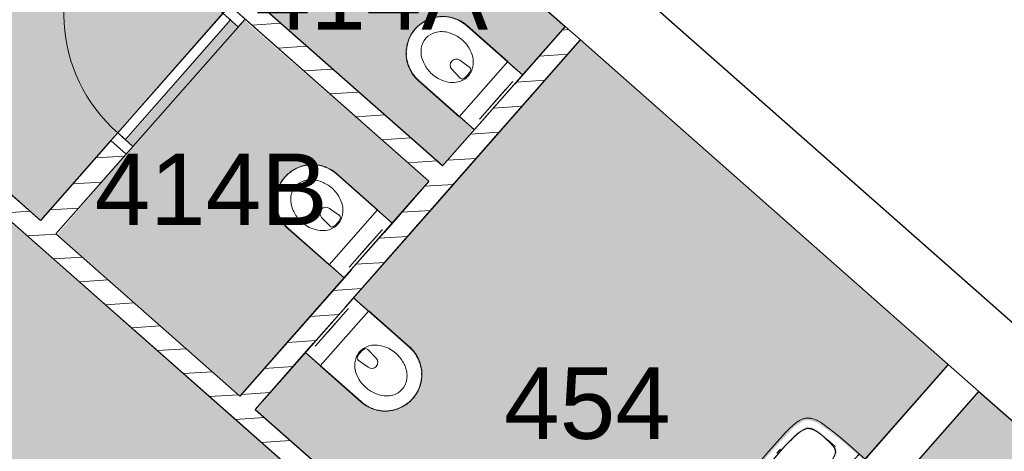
# Model space of a CAD drawing. Header units: millimetres. Extents: x 16156 to 109611, y -1019 to 113498.
# Tile 57 of 60: x 66834 to 71657, y 97203 to 99313. Entities that reach past the tile are written whole.
import ezdxf

# ---------------------------------------------------------------- set-up
doc = ezdxf.new("R2010")
doc.units = ezdxf.units.MM
for name, color, linetype, lineweight in [('A--A2__Ruwbouw', 8, 'Continuous', 15), ('A--AR9__AlgVoorz', 1, 'Continuous', 9), ('A--L$01A__Algemeen', 7, 'Continuous', 9), ('A--L22__Binnenwanden', 2, 'Continuous', 9), ('A--L3__Afbouw', 2, 'Continuous', 9), ('A--L74__VasteSanitaireVoorz', 1, 'Continuous', 9), ('A--LR9__AlgVoorz', 7, 'Continuous', 9), ('A--TR9__AlgVoorz', 1, 'Continuous', 13)]:
    doc.layers.add(name, color=color, linetype=linetype, lineweight=lineweight)
doc.styles.add('Arial', font='arial.ttf', dxfattribs={"height": 350})
pattern_1 = [(3.618, (0, 0), (-7.57249, 119.76083), [])]

# ---------------------------------------------------------------- blocks, each defined once
blk = doc.blocks.new('32_DO_WB_vo deur enkel1 - vo 2-1960553-AB-Begane grond - Brandcompartimentering')
at = {"layer": 'A--L$01A__Algemeen'}
blk.add_line((510, 50), (510, 830), dxfattribs=at)
blk.add_arc((510, 50), 780, 90, 180, dxfattribs=at)
at = {"layer": 'A--L3__Afbouw'}
for p, q in [((-270, 50), (-320, 50)), ((-320, 50), (-320, -50)), ((510, 50), (-270, 50)), ((-270, 50), (-270, 0)), ((-270, -50), (-270, 50)), ((510, 0), (510, 50)), ((560, 50), (510, 50)), ((510, 50), (510, -50)), ((560, -50), (560, 50)), ((-270, 0), (510, 0)), ((-320, -50), (-270, -50)), ((510, -50), (560, -50))]:
    blk.add_line(p, q, dxfattribs=at)
blk = doc.blocks.new('74_PF_wastafel 50x38_sphinx300_un - 74_PF_wastafel 50x38_sphinx300_un-V30-AB-Begane grond - Brandcompartimentering')
at = {"layer": 'A--L74__VasteSanitaireVoorz'}
for p, q in [((-250, 0), (-250, -37.5)), ((250, -37.5), (250, 0)), ((-250, -37.5), (-250, -129)), ((-250, -37.5), (-241, -37.5)), ((-250, -37.5), (-242, -37.5)), ((-242, -37.5), (242, -37.5)), ((242, -37.5), (250, -37.5)), ((250, -129), (250, -37.5)), ((-124.1, -117.2), (-20.7, -115.6)), ((21.7, -115.1), (124.1, -117.2))]:
    blk.add_line(p, q, dxfattribs=at)
at = {"layer": 'A--L74__VasteSanitaireVoorz', "lineweight": 25}
for p, q in [((-21, -99.7), (-23.8, -77.6)), ((23.8, -77.6), (21, -99.7)), ((-23, -98.5), (-23, -107.4)), ((-23, -98.5), (-21.6, -106)), ((-20, -98.6), (-23, -98.5)), ((-21.8, -114.8), (-15.5, -173.4)), ((-20.6, -115.7), (-21, -99.6)), ((-20.8, -101.2), (-20.6, -115.7)), ((-20.5, -126.4), (-19.8, -183.7)), ((15.5, -173.4), (21.8, -114.8)), ((19.7, -183.7), (20.4, -126.7)), ((23, -98.5), (20, -98.6)), ((21, -99.6), (20.6, -114.9)), ((20.6, -114.9), (20.8, -101.2)), ((23, -107.4), (23, -98.5)), ((-15.2, -173.4), (-15.5, -173.4)), ((-15.3, -173.4), (-15.5, -173.4)), ((-15.5, -173.4), (-15.2, -173.4)), ((-15.3, -173.4), (0, -173.4)), ((-15.2, -173.4), (15.2, -173.4)), ((0, -173.4), (15.3, -173.4)), ((15.5, -173.4), (15.2, -173.4)), ((15.2, -173.4), (15.5, -173.4)), ((15.5, -173.4), (15.3, -173.4))]:
    blk.add_line(p, q, dxfattribs=at)
at = {"layer": 'A--L74__VasteSanitaireVoorz', "flags": 128}
for points in [[(250, -37.5), (249.7, -37.5), (248.8, -37.5), (247.4, -37.5), (245.5, -37.5), (243.3, -37.5), (241, -37.5)], [(-250, -129), (-248.9, -182.6), (-245.7, -236.1), (-242.7, -269.1)], [(-193, -153.2), (-192.7, -151.6), (-192.3, -150.1), (-191.8, -148.6), (-191.3, -147.1), (-190.7, -145.6), (-190.1, -144.1), (-189.4, -142.7), (-188.6, -141.3), (-187.8, -139.9), (-187, -138.6), (-186.1, -137.3), (-185.1, -136), (-184.1, -134.8), (-183, -133.6), (-181.9, -132.5), (-180.8, -131.4), (-179.6, -130.3), (-178.3, -129.3), (-177.1, -128.5)], [(-167.2, -123.7), (-159.8, -121.9), (-152.4, -120.3), (-145, -119.1), (-137.5, -118.1), (-129.9, -117.5), (-124.1, -117.2)], [(124.1, -117.2), (131.7, -117.6), (139.2, -118.3), (146.7, -119.4), (154.2, -120.7), (161.6, -122.3), (167.2, -123.7)], [(177.1, -128.5), (178.4, -129.4), (179.6, -130.4), (180.8, -131.5), (182, -132.6), (183.1, -133.7), (184.2, -134.9), (185.2, -136.1), (186.1, -137.4), (187, -138.7), (187.9, -140), (188.7, -141.4), (189.4, -142.8), (190.1, -144.2), (190.8, -145.7), (191.3, -147.2), (191.9, -148.7), (192.3, -150.2), (192.7, -151.8), (193, -153.2)], [(242.7, -269.1), (247.2, -215.7), (249.6, -162.1), (250, -129)], [(-197.2, -242.1), (-197.9, -221.1), (-197.7, -200.1), (-197.2, -187.1)], [(-197.2, -187.1), (-196.5, -177.3), (-195.4, -167.6), (-193.9, -157.9), (-193, -153.2)], [(193, -153.2), (194.7, -162.8), (196, -172.5), (196.9, -182.3), (197.2, -187.1)], [(197.2, -187.1), (197.9, -208), (197.7, -229), (197.2, -242.1)], [(-242.7, -269.1), (-241.8, -276), (-240.7, -282.8), (-239.3, -289.5), (-237.6, -296.2), (-235.7, -302.8), (-233.4, -309.4), (-231, -315.8), (-228.3, -322.2), (-225.6, -327.8)], [(-191.5, -282.5), (-193.4, -273.3), (-195, -264.1), (-196.2, -254.8), (-197, -245.4), (-197.2, -242.1)], [(-157.2, -320.6), (-159.2, -319.8), (-161.1, -319), (-163.1, -318.1), (-164.9, -317.2), (-166.8, -316.1), (-168.6, -315), (-170.3, -313.9), (-172, -312.6), (-173.7, -311.3), (-175.3, -309.9), (-176.8, -308.5), (-178.3, -307), (-179.8, -305.4), (-181.1, -303.8), (-182.4, -302.1), (-183.6, -300.4), (-184.8, -298.6), (-185.9, -296.8), (-186.9, -295), (-187.8, -293.1), (-188.7, -291.1), (-189.5, -289.2), (-190.2, -287.2), (-190.8, -285.2), (-191.3, -283.1), (-191.5, -282.5)], [(191.5, -282.5), (191, -284.5), (190.4, -286.6), (189.7, -288.6), (188.9, -290.5), (188.1, -292.5), (187.2, -294.4), (186.2, -296.2), (185.1, -298.1), (184, -299.9), (182.8, -301.6), (181.5, -303.3), (180.2, -304.9), (178.8, -306.5), (177.3, -308), (175.8, -309.5), (174.2, -310.9), (172.6, -312.2), (170.9, -313.5), (169.1, -314.7), (167.3, -315.8), (165.5, -316.9), (163.6, -317.8), (161.7, -318.8), (159.8, -319.6), (157.8, -320.3), (157.2, -320.6)], [(197.2, -242.1), (196.5, -251.4), (195.4, -260.7), (194, -270), (192.2, -279.2), (191.5, -282.5)], [(225.6, -327.8), (228.5, -321.6), (231.2, -315.2), (233.7, -308.8), (235.8, -302.2), (237.8, -295.6), (239.4, -288.9), (240.8, -282.1), (241.9, -275.3), (242.7, -269.1)], [(-225.6, -327.8), (-224.3, -330.3), (-222.9, -332.7), (-221.5, -335), (-219.9, -337.3), (-218.3, -339.5), (-216.5, -341.6), (-214.7, -343.7), (-212.8, -345.7), (-210.8, -347.6), (-208.8, -349.5), (-206.8, -351.1)], [(-106.8, -331.3), (-115.2, -330.4), (-123.6, -329.1), (-131.9, -327.5), (-140.1, -325.6), (-148.3, -323.4), (-156.3, -320.8), (-157.2, -320.6)], [(106.8, -331.3), (57.9, -334.6), (8.9, -335.9), (-40, -335.3), (-89, -332.7), (-106.8, -331.3)], [(157.2, -320.6), (149.1, -323.2), (141, -325.4), (132.8, -327.4), (124.5, -329), (116.1, -330.2), (107.7, -331.2), (106.8, -331.3)], [(206.8, -351.1), (209, -349.3), (211, -347.5), (213, -345.5), (214.9, -343.5), (216.7, -341.5), (218.4, -339.3), (220, -337.1), (221.6, -334.8), (223.1, -332.5), (224.4, -330.1), (225.6, -327.8)], [(-206.8, -351.1), (-204.1, -353.1), (-201.4, -355.1), (-198.5, -356.9), (-195.6, -358.6), (-192.6, -360.2), (-189.6, -361.7), (-186.5, -363.1), (-183.3, -364.3), (-180.1, -365.4), (-176.9, -366.4), (-173.6, -367.3), (-172.1, -367.6)], [(-172.1, -367.6), (-154.6, -371.1), (-137, -373.8), (-119.3, -375.9), (-101.5, -377.2), (-90, -377.7)], [(-90, -377.7), (32.9, -378.8), (90, -377.7)], [(90, -377.7), (107.8, -376.8), (125.6, -375.2), (143.2, -372.9), (160.8, -369.9), (172.1, -367.6)], [(172.1, -367.6), (175.4, -366.8), (178.6, -365.9), (181.9, -364.8), (185, -363.7), (188.2, -362.4), (191.2, -360.9), (194.2, -359.4), (197.2, -357.7), (200.1, -355.9), (202.9, -354), (205.6, -352), (206.8, -351.1)]]:
    blk.add_lwpolyline(points, dxfattribs=at)
at = {"layer": 'A--L74__VasteSanitaireVoorz', "lineweight": 25, "flags": 128}
for points in [[(-21.7, -114.9), (-18.5, -144.2), (-15.2, -173.4)], [(-19.6, -103.8), (-19.3, -104.6), (-19, -105.3), (-18.6, -106.1)], [(15.2, -173.4), (18.5, -144.2), (21.7, -114.9)], [(17.2, -108.6), (17.7, -107.9), (18.1, -107.2), (18.5, -106.4), (18.8, -105.7), (19.1, -104.9), (19.4, -104.1), (19.6, -103.8)], [(17.5, -112.5), (21.6, -106), (23, -98.5)], [(-15.5, -173.4), (-15.5, -174.1), (-15.5, -174.7), (-15.4, -175.3), (-15.3, -175.9), (-15.2, -176.5), (-15.1, -177.1), (-14.9, -177.7), (-14.8, -178.3), (-14.5, -178.9), (-14.3, -179.5), (-14.1, -180.1), (-13.8, -180.6), (-13.5, -181.2), (-13.2, -181.7), (-12.8, -182.2), (-12.5, -182.7), (-12.1, -183.2), (-11.7, -183.7), (-11.3, -184.1), (-10.8, -184.6), (-10.4, -185), (-9.9, -185.4), (-9.4, -185.8), (-8.9, -186.2), (-8.4, -186.5), (-7.9, -186.8), (-7.3, -187.1), (-6.8, -187.4), (-6.2, -187.7), (-5.6, -187.9), (-5, -188.1), (-4.5, -188.3), (-3.9, -188.5), (-3.3, -188.6), (-2.6, -188.8), (-2, -188.8), (-1.4, -188.9), (-0.8, -189), (-0.2, -189), (0.5, -189), (1.1, -188.9), (1.7, -188.9), (2.3, -188.8), (2.9, -188.7), (3.5, -188.6), (4.1, -188.4), (4.7, -188.2), (5.3, -188), (5.9, -187.8), (6.5, -187.6), (7, -187.3), (7.6, -187), (8.1, -186.7), (8.6, -186.4), (9.1, -186), (9.6, -185.6), (10.1, -185.2), (10.6, -184.8), (11, -184.4), (11.5, -183.9), (11.9, -183.5), (12.3, -183), (12.6, -182.5), (13, -182), (13.3, -181.4), (13.6, -180.9), (13.9, -180.4), (14.2, -179.8), (14.4, -179.2), (14.6, -178.6), (14.8, -178.1), (15, -177.5), (15.2, -176.9), (15.3, -176.2), (15.4, -175.6), (15.5, -175), (15.5, -174.4), (15.5, -173.8), (15.5, -173.4)]]:
    blk.add_lwpolyline(points, dxfattribs=at)
at = {"layer": 'A--L74__VasteSanitaireVoorz', "lineweight": 25}
for start, end in [(0, 180), (180, 243.6372), (288, 0)]:
    blk.add_arc((0, -74.6), 24, start, end, dxfattribs=at)
at = {"layer": 'A--L74__VasteSanitaireVoorz'}
for centre, radius, start, end in [((0, -75), 17.5, 0, 180), ((0, -75), 17.5, 180, 240), ((0, -75), 17.5, 225, 240), ((0, -75), 17.5, 75, 105), ((0, -75), 17.5, 285, 0), ((0, -75), 17.5, 285, 315), ((-154, -160.8), 39.8, 125.6177, 169.0021), ((-159, -153.8), 31.2, 105.2254, 125.6177), ((-117.5, -306.2), 189.1, 92.0128, 105.2254), ((0, -3649.7), 3534.7, 90.3412, 92.0128), ((0, -3649.7), 3534.7, 87.9872, 89.6485), ((117.5, -306.2), 189.1, 74.7746, 87.9872), ((159, -153.8), 31.2, 54.3823, 74.7746), ((154, -160.8), 39.8, 10.9979, 54.3823), ((1090.6, -129), 1290.6, 180.891, 182.9206), ((327.2, -214.6), 525.1, 176.9979, 183.0021), ((47.1, -199.9), 244.6, 169.0021, 176.9979), ((0, -200), 23, 150, 180), ((0, -200), 23, 360, 30), ((-47.1, -199.9), 244.6, 3.0021, 10.9979), ((-327.2, -214.6), 525.1, 356.9979, 3.0021), ((-1090.6, -129), 1290.6, 357, 358.8146), ((0, -200), 23, 180, 0), ((36.8, -229.8), 234.3, 183.0021, 192.9979), ((-140, -270.6), 52.8, 192.9979, 251.0021), ((140, -270.6), 52.8, 288.9979, 347.0021), ((-36.8, -229.8), 234.3, 347.0021, 356.9979), ((-71, -251.1), 122.6, 198.2459, 206.4169), ((-163.9, -297.2), 18.9, 206.4169, 231.4261), ((-154, -284.8), 34.8, 231.4261, 244.552), ((-88.4, -120.6), 211.5, 251.0021, 264.9979), ((0, 889), 1224.9, 264.9979, 275.0021), ((88.4, -120.6), 211.5, 275.0021, 288.9979), ((154, -284.8), 34.8, 295.448, 308.5739), ((163.9, -297.2), 18.9, 308.5739, 333.5831), ((71, -251.1), 122.6, 333.5831, 341.7541), ((0, 2695.4), 3038.4, 269.7521, 270.2781)]:
    blk.add_arc(centre, radius, start, end, dxfattribs=at)
at = {"layer": 'A--L74__VasteSanitaireVoorz', "lineweight": 25}
for centre, major_axis, ratio, start_param, end_param in [((0, -97.9), (20.5, 0), 0.967332, 1.570796, 3.665191), ((0, -99.6), (20.1, 0), 0.870402, 1.570796, 3.08442), ((0, -97.9), (20.5, 0), 0.967332, 5.759587, 7.853982), ((0, -99.6), (20.1, 0), 0.870402, 0.057173, 1.570796), ((0, -98.5), (20, 0), 0.97026, 3.144451, 3.592433), ((0, -98.5), (20, 0), 0.97026, 5.832345, 6.280327), ((0, -183.7), (19.7, 0), 0.967332, 3.141593, 6.283185)]:
    blk.add_ellipse(centre, major_axis=major_axis, ratio=ratio, start_param=start_param, end_param=end_param, dxfattribs=at)
for points, knots in [([(23, -98.5), (23, -95.5), (21.9, -91.3), (18.8, -86.9), (16.7, -84.7), (14.8, -83.2), (12.8, -81.9), (10, -80.4), (5.9, -79.1), (1.9, -78.5), (-1.5, -78.6), (-4.5, -78.9), (-7.9, -79.7), (-11.6, -81.1), (-14.8, -83.2), (-17.7, -85.6), (-20, -88.5), (-21.7, -91.7), (-22.7, -95), (-23, -97.3), (-23, -98.5)], [-1, -1, -1, -1, -0.861111, -0.791667, -0.756944, -0.722222, -0.6875, -0.652778, -0.583333, -0.513889, -0.479167, -0.444444, -0.388889, -0.333333, -0.277778, -0.222222, -0.166667, -0.111111, -0.055556, 0, 0, 0, 0]), ([(-23, -107.4), (-23, -104), (-21.9, -99.2), (-18.8, -94), (-16.6, -91.6), (-14.8, -89.9), (-12.8, -88.3), (-9.9, -86.7), (-5.9, -85.2), (-1.9, -84.5), (1.5, -84.6), (4.5, -84.9), (7.9, -85.8), (11.5, -87.5), (14.8, -89.8), (17.7, -92.6), (20, -95.9), (21.7, -99.6), (22.7, -103.3), (23, -106), (23, -107.4)], [-1, -1, -1, -1, -0.861111, -0.791667, -0.756944, -0.722222, -0.6875, -0.652778, -0.583333, -0.513889, -0.479167, -0.444444, -0.388889, -0.333333, -0.277778, -0.222222, -0.166667, -0.111111, -0.055556, 0, 0, 0, 0]), ([(-21.2, -97.3), (-21.1, -94.2), (-20.1, -90), (-17.2, -85.6), (-15.2, -83.5), (-13.5, -82), (-11.6, -80.7), (-9, -79.3), (-5.4, -78), (-1.7, -77.4), (1.4, -77.5), (4.1, -77.7), (7.2, -78.5), (10.5, -80), (13.5, -81.9), (16.1, -84.3), (18.3, -87.2), (19.9, -90.4), (20.9, -93.7), (21.1, -96), (21.2, -97.3)], [-1, -1, -1, -1, -0.861111, -0.791667, -0.756944, -0.722222, -0.6875, -0.652778, -0.583333, -0.513889, -0.479167, -0.444444, -0.388889, -0.333333, -0.277778, -0.222222, -0.166667, -0.111111, -0.055556, 0, 0, 0, 0]), ([(-18.6, -103.3), (-18.7, -103.1), (-19.1, -102.7), (-19.5, -102.1), (-19.8, -101.5), (-20.1, -101), (-20.4, -100.5), (-20.6, -100), (-20.8, -99.6), (-20.9, -99.5)], [0.7142857, 0.7142857, 0.7142857, 0.7142857, 0.75, 0.7857143, 0.8214286, 0.8571429, 0.8928571, 0.9285714, 1, 1, 1, 1]), ([(20.8, -99.5), (20.8, -99.7), (20.6, -100), (20.4, -100.5), (20.1, -101), (19.8, -101.5), (19.5, -102.1), (19.1, -102.7), (18.8, -103.1), (18.5, -103.5), (18.1, -104), (17.4, -104.7), (16.7, -105.3), (16.3, -105.7)], [0, 0, 0, 0, 0.0714286, 0.1071429, 0.1428571, 0.1785714, 0.2142857, 0.25, 0.2678571, 0.2857143, 0.3214286, 0.3571429, 0.4285714, 0.4285714, 0.4285714, 0.4285714]), ([(15.3, -173.4), (15.3, -175.8), (14.6, -179), (12.6, -182.5), (11.1, -184.1), (9.9, -185.3), (8.5, -186.3), (6.7, -187.5), (4, -188.5), (0.7, -189), (-2.5, -188.8), (-5.3, -188), (-7.7, -186.9), (-9.9, -185.3), (-11.8, -183.4), (-13.4, -181.2), (-14.5, -178.7), (-15.1, -176.2), (-15.3, -174.4), (-15.3, -173.4)], [-1, -1, -1, -1, -0.861111, -0.791667, -0.756944, -0.722222, -0.6875, -0.652778, -0.583333, -0.513889, -0.444444, -0.388889, -0.333333, -0.277778, -0.222222, -0.166667, -0.111111, -0.055556, 0, 0, 0, 0])]:
    blk.add_open_spline(points, degree=3, knots=knots, dxfattribs=at)
for points in [[(-21.7, -114.9), (-22.2, -113.7), (-22.8, -111.2), (-23, -108.7), (-23, -107.4)], [(-20.8, -101.2), (-20.9, -100.5), (-21.1, -99.2), (-21.2, -97.9), (-21.2, -97.3)], [(-20.9, -99.5), (-21, -99.3), (-21, -99.4), (-20.9, -100.4), (-20.8, -101.2)], [(21.2, -97.3), (21.2, -97.9), (21.1, -99.2), (20.9, -100.5), (20.8, -101.2)], [(20.8, -101.2), (20.9, -100.5), (21, -99.5), (21, -99.3), (20.8, -99.5)], [(23, -107.4), (23, -108.7), (22.8, -111.2), (22.2, -113.7), (21.7, -114.9)]]:
    blk.add_open_spline(points, degree=3, dxfattribs=at)
at = {"layer": 'A--L74__VasteSanitaireVoorz'}
for points in [[(76, -115.8), (76, -115.8), (75.5, -115.8), (73.6, -115.8), (70.6, -115.7), (66.9, -115.6), (63.1, -115.6), (59.4, -115.5), (56.4, -115.5), (54.5, -115.4), (54, -115.4), (54, -115.4)], [(54, -115.4), (54, -115.4), (54.5, -115.4), (56.4, -115.5), (59.4, -115.5), (63.1, -115.6), (66.9, -115.6), (70.6, -115.7), (73.6, -115.8), (75.5, -115.8), (76, -115.8), (76, -115.8)]]:
    blk.add_open_spline(points, degree=3, dxfattribs=at)
blk = doc.blocks.new('74_PF_UN_toilet_rimfree - type-V44-AB-Begane grond - Brandcompartimentering')
at = {"layer": 'A--L$01A__Algemeen'}
for p, q in [((-180, -97.1), (-180, -363.1)), ((179.8, -97.1), (-180, -97.1)), ((-180, -97.1), (-180, -363.1)), ((-180, -97.1), (179.8, -97.1)), ((179.8, -363.1), (179.8, -97.1)), ((179.8, -363.1), (179.8, -97.1))]:
    blk.add_line(p, q, dxfattribs=at)
at = {"layer": 'A--L$01A__Algemeen', "flags": 128}
blk.add_lwpolyline([(-180, -363.1), (-179.9, -370.3), (-179.4, -377.5), (-178.7, -384.7), (-177.7, -391.8), (-176.4, -398.9), (-174.8, -405.9), (-173, -412.8), (-170.9, -419.7), (-168.5, -426.5), (-165.8, -433.2), (-162.9, -439.7), (-159.7, -446.2), (-156.2, -452.5), (-152.5, -458.7), (-148.6, -464.7), (-144.4, -470.6), (-140, -476.2), (-135.4, -481.7), (-130.5, -487.1), (-125.4, -492.2), (-120.2, -497.1), (-114.7, -501.8), (-109.1, -506.2), (-103.3, -510.5), (-97.3, -514.5), (-91.2, -518.3), (-84.9, -521.8), (-78.5, -525), (-72, -528), (-65.3, -530.8), (-58.5, -533.3), (-51.7, -535.5), (-44.8, -537.4), (-37.8, -539), (-30.7, -540.4), (-23.6, -541.5), (-16.4, -542.3), (-9.2, -542.8), (-2.1, -543), (5.1, -542.9), (12.3, -542.6), (19.5, -541.9), (26.6, -541), (33.7, -539.8), (40.8, -538.3), (47.7, -536.5), (54.6, -534.5), (61.4, -532.2), (68.1, -529.6), (74.7, -526.7), (81.2, -523.6), (87.6, -520.2), (93.8, -516.6), (99.8, -512.7), (105.7, -508.6), (111.5, -504.2), (117, -499.6), (122.4, -494.8), (127.6, -489.8), (132.5, -484.6), (137.3, -479.2), (141.8, -473.6), (146.1, -467.9), (150.2, -461.9), (154, -455.9), (157.6, -449.6), (160.9, -443.2), (164, -436.7), (166.8, -430.1), (169.4, -423.4), (171.7, -416.6), (173.6, -409.6), (175.4, -402.7), (176.8, -395.6), (178, -388.5), (178.8, -381.4), (179.4, -374.2), (179.7, -367), (179.8, -363.1)], dxfattribs=at)
at = {"layer": 'A--L$01A__Algemeen'}
blk.add_arc((-0.1, -363.1), 179.9, 180, 360, dxfattribs=at)
for points, knots in [([(-178, -99.1), (-178.2, -98.9), (-178.4, -98.7), (-178.8, -98.3), (-179, -98.1), (-179.1, -98), (-179.3, -97.9), (-179.4, -97.7), (-179.6, -97.5), (-179.7, -97.4), (-179.9, -97.3), (-180, -97.1), (-180, -97.1), (-180, -97.1)], [-1, -1, -1, -1, -0.833333, -0.75, -0.666667, -0.625, -0.583333, -0.5, -0.416667, -0.333333, -0.25, -0.166667, 0, 0, 0, 0]), ([(179.8, -97.1), (179.8, -97.1), (179.7, -97.1), (179.6, -97.3), (179.5, -97.4), (179.4, -97.5), (179.2, -97.7), (179, -97.9), (178.8, -98.1), (178.7, -98.2), (178.5, -98.4), (178.2, -98.7), (177.9, -98.9), (177.8, -99.1)], [0, 0, 0, 0, 0.166667, 0.25, 0.333333, 0.416667, 0.5, 0.583333, 0.666667, 0.708333, 0.75, 0.833333, 1, 1, 1, 1])]:
    blk.add_open_spline(points, degree=3, knots=knots, dxfattribs=at)
at = {"layer": 'A--L74__VasteSanitaireVoorz'}
for p, q in [((-178.3, 0), (-178.3, -362.3)), ((-178.3, -63), (-178.3, 0)), ((-178.3, 0), (-178.3, -362.3)), ((-178.3, -63), (-178.3, 0)), ((-118, 0), (-123, 0)), ((-118, 0), (118, 0)), ((123, 0), (118, 0)), ((178.3, -362.3), (178.3, 0)), ((178.3, 0), (178.3, -63)), ((178.3, -362.3), (178.3, 0)), ((178.3, 0), (178.3, -63)), ((-123, -15), (-118, -15)), ((-123, -15), (-118, -15)), ((118, -15), (-118, -15)), ((-69, -15.5), (69, -15.5)), ((-69, -15.5), (69, -15.5)), ((31, -15.5), (-31, -15.5)), ((31, -15.5), (-31, -15.5)), ((118, -15), (123, -15)), ((118, -15), (123, -15)), ((-178.3, -362.3), (-178.3, -63)), ((-178.3, -362.3), (-178.3, -63)), ((178.3, -63), (178.3, -362.3)), ((178.3, -63), (178.3, -362.3)), ((-34.8, -218.3), (-29.5, -278.1)), ((34.8, -218.3), (29.5, -278.1)), ((-166.8, -425.1), (-164.2, -431.7)), ((-166.8, -425.1), (-164.2, -431.7)), ((140.7, -471.8), (144.9, -466.1)), ((140.7, -471.8), (144.9, -466.1))]:
    blk.add_line(p, q, dxfattribs=at)
at = {"layer": 'A--L74__VasteSanitaireVoorz', "flags": 128}
for points in [[(-177.7, -376.5), (-177, -383.6), (-176, -390.7), (-174.7, -397.7)], [(-177.7, -376.5), (-177, -383.6), (-176, -390.7), (-174.7, -397.7)], [(173.9, -401.4), (175.3, -394.5), (176.5, -387.4), (177.3, -380.3), (177.9, -373.2)], [(173.9, -401.4), (175.3, -394.5), (176.5, -387.4), (177.3, -380.3), (177.9, -373.2)], [(159.6, -441.7), (162.7, -435.2), (165.4, -428.6), (168, -422)], [(159.6, -441.7), (162.7, -435.2), (165.4, -428.6), (168, -422)], [(115.2, -498.3), (116.1, -497.5), (121.4, -492.8)], [(115.2, -498.3), (116.1, -497.5), (121.4, -492.8)]]:
    blk.add_lwpolyline(points, dxfattribs=at)
at = {"layer": 'A--L74__VasteSanitaireVoorz'}
for centre, radius, start, end in [((51, -333.7), 162.5, 144.9647, 161.7326), ((4.3, -301), 105.4, 125.0353, 144.9647), ((4.3, -301), 105.4, 109.8989, 125.0353), ((-21.1, -217.1), 13.7, 129.7154, 185), ((0, -289.1), 92.7, 70.1011, 109.8989), ((0, -289.1), 87.7, 70.1011, 109.8989), ((21.1, -217.1), 13.7, 355, 50.2846), ((-4.3, -301), 105.4, 54.9647, 70.1011), ((-4.3, -301), 105.4, 35.0353, 54.9647), ((-51, -333.7), 162.5, 18.2674, 35.0353), ((51, -333.7), 162.5, 161.7326, 186.2674), ((0, -275.5), 29.6, 185, 355), ((-51, -333.7), 162.5, 353.7326, 18.2674), ((0, -362.3), 178.3, 180, 195), ((0, -362.3), 178.3, 180, 195), ((0, -362.3), 178.3, 180, 195), ((0, -362.3), 178.3, 180, 195), ((73, -331.3), 184.6, 186.2674, 203.7326), ((-73, -331.3), 184.6, 336.2674, 353.7326), ((0, -362.3), 178.3, 330, 0), ((0, -362.3), 178.3, 330, 360), ((0, -362.3), 178.3, 330, 0), ((0, -362.3), 178.3, 330, 360), ((16.9, -356), 123.3, 203.7326, 236.2674), ((-16.9, -356), 123.3, 303.7326, 336.2674), ((0, -381.4), 92.8, 236.2674, 303.7326)]:
    blk.add_arc(centre, radius, start, end, dxfattribs=at)
blk = doc.blocks.new('74_PF_UN_toilet_rimfree - type-V46-AB-Begane grond - Brandcompartimentering')
at = {"layer": 'A--L$01A__Algemeen'}
for p, q in [((-180, -97.1), (-180, -363.1)), ((179.8, -97.1), (-180, -97.1)), ((-180, -97.1), (-180, -363.1)), ((-180, -97.1), (179.8, -97.1)), ((179.8, -363.1), (179.8, -97.1)), ((179.8, -363.1), (179.8, -97.1))]:
    blk.add_line(p, q, dxfattribs=at)
at = {"layer": 'A--L$01A__Algemeen', "flags": 128}
blk.add_lwpolyline([(-180, -363.1), (-179.9, -370.3), (-179.4, -377.5), (-178.7, -384.7), (-177.7, -391.8), (-176.4, -398.9), (-174.8, -405.9), (-173, -412.8), (-170.9, -419.7), (-168.5, -426.5), (-165.8, -433.2), (-162.9, -439.7), (-159.7, -446.2), (-156.2, -452.5), (-152.5, -458.7), (-148.6, -464.7), (-144.4, -470.6), (-140, -476.2), (-135.4, -481.7), (-130.5, -487.1), (-125.4, -492.2), (-120.2, -497.1), (-114.7, -501.8), (-109.1, -506.2), (-103.3, -510.5), (-97.3, -514.5), (-91.2, -518.3), (-84.9, -521.8), (-78.5, -525), (-72, -528), (-65.3, -530.8), (-58.5, -533.3), (-51.7, -535.5), (-44.8, -537.4), (-37.8, -539), (-30.7, -540.4), (-23.6, -541.5), (-16.4, -542.3), (-9.2, -542.8), (-2.1, -543), (5.1, -542.9), (12.3, -542.6), (19.5, -541.9), (26.6, -541), (33.7, -539.8), (40.8, -538.3), (47.7, -536.5), (54.6, -534.5), (61.4, -532.2), (68.1, -529.6), (74.7, -526.7), (81.2, -523.6), (87.6, -520.2), (93.8, -516.6), (99.8, -512.7), (105.7, -508.6), (111.5, -504.2), (117, -499.6), (122.4, -494.8), (127.6, -489.8), (132.5, -484.6), (137.3, -479.2), (141.8, -473.6), (146.1, -467.9), (150.2, -461.9), (154, -455.9), (157.6, -449.6), (160.9, -443.2), (164, -436.7), (166.8, -430.1), (169.4, -423.4), (171.7, -416.6), (173.6, -409.6), (175.4, -402.7), (176.8, -395.6), (178, -388.5), (178.8, -381.4), (179.4, -374.2), (179.7, -367), (179.8, -363.1)], dxfattribs=at)
at = {"layer": 'A--L$01A__Algemeen'}
blk.add_arc((-0.1, -363.1), 179.9, 180, 360, dxfattribs=at)
for points, knots in [([(-178, -99.1), (-178.2, -98.9), (-178.4, -98.7), (-178.8, -98.3), (-179, -98.1), (-179.1, -98), (-179.3, -97.9), (-179.4, -97.7), (-179.6, -97.5), (-179.7, -97.4), (-179.9, -97.3), (-180, -97.1), (-180, -97.1), (-180, -97.1)], [-1, -1, -1, -1, -0.833333, -0.75, -0.666667, -0.625, -0.583333, -0.5, -0.416667, -0.333333, -0.25, -0.166667, 0, 0, 0, 0]), ([(179.8, -97.1), (179.8, -97.1), (179.7, -97.1), (179.6, -97.3), (179.5, -97.4), (179.4, -97.5), (179.2, -97.7), (179, -97.9), (178.8, -98.1), (178.7, -98.2), (178.5, -98.4), (178.2, -98.7), (177.9, -98.9), (177.8, -99.1)], [0, 0, 0, 0, 0.166667, 0.25, 0.333333, 0.416667, 0.5, 0.583333, 0.666667, 0.708333, 0.75, 0.833333, 1, 1, 1, 1])]:
    blk.add_open_spline(points, degree=3, knots=knots, dxfattribs=at)
at = {"layer": 'A--L74__VasteSanitaireVoorz'}
for p, q in [((-178.3, 0), (-178.3, -362.3)), ((-178.3, -63), (-178.3, 0)), ((-178.3, 0), (-178.3, -362.3)), ((-178.3, -63), (-178.3, 0)), ((-118, 0), (-123, 0)), ((-118, 0), (118, 0)), ((123, 0), (118, 0)), ((178.3, -362.3), (178.3, 0)), ((178.3, 0), (178.3, -63)), ((178.3, -362.3), (178.3, 0)), ((178.3, 0), (178.3, -63)), ((-123, -15), (-118, -15)), ((-123, -15), (-118, -15)), ((118, -15), (-118, -15)), ((-69, -15.5), (69, -15.5)), ((-69, -15.5), (69, -15.5)), ((31, -15.5), (-31, -15.5)), ((31, -15.5), (-31, -15.5)), ((118, -15), (123, -15)), ((118, -15), (123, -15)), ((-178.3, -362.3), (-178.3, -63)), ((-178.3, -362.3), (-178.3, -63)), ((178.3, -63), (178.3, -362.3)), ((178.3, -63), (178.3, -362.3)), ((-34.8, -218.3), (-29.5, -278.1)), ((34.8, -218.3), (29.5, -278.1)), ((-166.8, -425.1), (-164.2, -431.7)), ((-166.8, -425.1), (-164.2, -431.7)), ((140.7, -471.8), (144.9, -466.1)), ((140.7, -471.8), (144.9, -466.1))]:
    blk.add_line(p, q, dxfattribs=at)
at = {"layer": 'A--L74__VasteSanitaireVoorz', "flags": 128}
for points in [[(-177.7, -376.5), (-177, -383.6), (-176, -390.7), (-174.7, -397.7)], [(-177.7, -376.5), (-177, -383.6), (-176, -390.7), (-174.7, -397.7)], [(173.9, -401.4), (175.3, -394.5), (176.5, -387.4), (177.3, -380.3), (177.9, -373.2)], [(173.9, -401.4), (175.3, -394.5), (176.5, -387.4), (177.3, -380.3), (177.9, -373.2)], [(159.6, -441.7), (162.7, -435.2), (165.4, -428.6), (168, -422)], [(159.6, -441.7), (162.7, -435.2), (165.4, -428.6), (168, -422)], [(114.2, -499.1), (116.1, -497.5), (121.4, -492.8)], [(114.2, -499.1), (116.1, -497.5), (121.4, -492.8)]]:
    blk.add_lwpolyline(points, dxfattribs=at)
at = {"layer": 'A--L74__VasteSanitaireVoorz'}
for centre, radius, start, end in [((51, -333.7), 162.5, 144.9647, 161.7326), ((4.3, -301), 105.4, 125.0353, 144.9647), ((4.3, -301), 105.4, 109.8989, 125.0353), ((-21.1, -217.1), 13.7, 129.7154, 185), ((0, -289.1), 92.7, 70.1011, 109.8989), ((0, -289.1), 87.7, 70.1011, 109.8989), ((21.1, -217.1), 13.7, 355, 50.2846), ((-4.3, -301), 105.4, 54.9647, 70.1011), ((-4.3, -301), 105.4, 35.0353, 54.9647), ((-51, -333.7), 162.5, 18.2674, 35.0353), ((51, -333.7), 162.5, 161.7326, 186.2674), ((0, -275.5), 29.6, 185, 355), ((-51, -333.7), 162.5, 353.7326, 18.2674), ((0, -362.3), 178.3, 180, 195), ((0, -362.3), 178.3, 180, 195), ((0, -362.3), 178.3, 180, 195), ((0, -362.3), 178.3, 180, 195), ((73, -331.3), 184.6, 186.2674, 203.7326), ((-73, -331.3), 184.6, 336.2674, 353.7326), ((0, -362.3), 178.3, 330, 0), ((0, -362.3), 178.3, 330, 360), ((0, -362.3), 178.3, 330, 0), ((0, -362.3), 178.3, 330, 360), ((16.9, -356), 123.3, 203.7326, 236.2674), ((-16.9, -356), 123.3, 303.7326, 336.2674), ((0, -381.4), 92.8, 236.2674, 303.7326)]:
    blk.add_arc(centre, radius, start, end, dxfattribs=at)
blk = doc.blocks.new('74_PF_UN_toilet_rimfree - type-V47-AB-Begane grond - Brandcompartimentering')
at = {"layer": 'A--L$01A__Algemeen'}
for p, q in [((-180, -97.1), (-180, -363.1)), ((179.8, -97.1), (-180, -97.1)), ((-180, -97.1), (-180, -363.1)), ((-180, -97.1), (179.8, -97.1)), ((179.8, -363.1), (179.8, -97.1)), ((179.8, -363.1), (179.8, -97.1))]:
    blk.add_line(p, q, dxfattribs=at)
at = {"layer": 'A--L$01A__Algemeen', "flags": 128}
blk.add_lwpolyline([(-180, -363.1), (-179.9, -370.3), (-179.4, -377.5), (-178.7, -384.7), (-177.7, -391.8), (-176.4, -398.9), (-174.8, -405.9), (-173, -412.8), (-170.9, -419.7), (-168.5, -426.5), (-165.8, -433.2), (-162.9, -439.7), (-159.7, -446.2), (-156.2, -452.5), (-152.5, -458.7), (-148.6, -464.7), (-144.4, -470.6), (-140, -476.2), (-135.4, -481.7), (-130.5, -487.1), (-125.4, -492.2), (-120.2, -497.1), (-114.7, -501.8), (-109.1, -506.2), (-103.3, -510.5), (-97.3, -514.5), (-91.2, -518.3), (-84.9, -521.8), (-78.5, -525), (-72, -528), (-65.3, -530.8), (-58.5, -533.3), (-51.7, -535.5), (-44.8, -537.4), (-37.8, -539), (-30.7, -540.4), (-23.6, -541.5), (-16.4, -542.3), (-9.2, -542.8), (-2.1, -543), (5.1, -542.9), (12.3, -542.6), (19.5, -541.9), (26.6, -541), (33.7, -539.8), (40.8, -538.3), (47.7, -536.5), (54.6, -534.5), (61.4, -532.2), (68.1, -529.6), (74.7, -526.7), (81.2, -523.6), (87.6, -520.2), (93.8, -516.6), (99.8, -512.7), (105.7, -508.6), (111.5, -504.2), (117, -499.6), (122.4, -494.8), (127.6, -489.8), (132.5, -484.6), (137.3, -479.2), (141.8, -473.6), (146.1, -467.9), (150.2, -461.9), (154, -455.9), (157.6, -449.6), (160.9, -443.2), (164, -436.7), (166.8, -430.1), (169.4, -423.4), (171.7, -416.6), (173.6, -409.6), (175.4, -402.7), (176.8, -395.6), (178, -388.5), (178.8, -381.4), (179.4, -374.2), (179.7, -367), (179.8, -363.1)], dxfattribs=at)
at = {"layer": 'A--L$01A__Algemeen'}
blk.add_arc((-0.1, -363.1), 179.9, 180, 360, dxfattribs=at)
for points, knots in [([(-178, -99.1), (-178.2, -98.9), (-178.4, -98.7), (-178.8, -98.3), (-179, -98.1), (-179.1, -98), (-179.3, -97.9), (-179.4, -97.7), (-179.6, -97.5), (-179.7, -97.4), (-179.9, -97.3), (-180, -97.1), (-180, -97.1), (-180, -97.1)], [-1, -1, -1, -1, -0.833333, -0.75, -0.666667, -0.625, -0.583333, -0.5, -0.416667, -0.333333, -0.25, -0.166667, 0, 0, 0, 0]), ([(179.8, -97.1), (179.8, -97.1), (179.7, -97.1), (179.6, -97.3), (179.5, -97.4), (179.4, -97.5), (179.2, -97.7), (179, -97.9), (178.8, -98.1), (178.7, -98.2), (178.5, -98.4), (178.2, -98.7), (177.9, -98.9), (177.8, -99.1)], [0, 0, 0, 0, 0.166667, 0.25, 0.333333, 0.416667, 0.5, 0.583333, 0.666667, 0.708333, 0.75, 0.833333, 1, 1, 1, 1])]:
    blk.add_open_spline(points, degree=3, knots=knots, dxfattribs=at)
at = {"layer": 'A--L74__VasteSanitaireVoorz'}
for p, q in [((-178.3, 0), (-178.3, -362.3)), ((-178.3, -63), (-178.3, 0)), ((-178.3, 0), (-178.3, -362.3)), ((-178.3, -63), (-178.3, 0)), ((-118, 0), (-123, 0)), ((-118, 0), (118, 0)), ((123, 0), (118, 0)), ((178.3, 0), (178.3, -63)), ((178.3, 0), (178.3, -63)), ((-123, -15), (-118, -15)), ((-123, -15), (-118, -15)), ((118, -15), (-118, -15)), ((-69, -15.5), (69, -15.5)), ((-69, -15.5), (69, -15.5)), ((31, -15.5), (-31, -15.5)), ((31, -15.5), (-31, -15.5)), ((118, -15), (123, -15)), ((118, -15), (123, -15)), ((178.3, -362.3), (178.3, 0)), ((178.3, -362.3), (178.3, 0)), ((-178.3, -362.3), (-178.3, -63)), ((-178.3, -362.3), (-178.3, -63)), ((178.3, -63), (178.3, -362.3)), ((178.3, -63), (178.3, -362.3)), ((-34.8, -218.3), (-29.5, -278.1)), ((34.8, -218.3), (29.5, -278.1)), ((-166.8, -425.1), (-164.2, -431.7)), ((-166.8, -425.1), (-164.2, -431.7)), ((140.7, -471.8), (144.9, -466.1)), ((140.7, -471.8), (144.9, -466.1)), ((116.1, -497.5), (121.4, -492.8)), ((116.1, -497.5), (121.4, -492.8))]:
    blk.add_line(p, q, dxfattribs=at)
at = {"layer": 'A--L74__VasteSanitaireVoorz', "flags": 128}
for points in [[(-177.7, -376.5), (-177, -383.6), (-176, -390.7), (-174.7, -397.7)], [(-177.7, -376.5), (-177, -383.6), (-176, -390.7), (-174.7, -397.7)], [(173.9, -401.4), (175.3, -394.5), (176.5, -387.4), (177.3, -380.3), (177.9, -373.2)], [(173.9, -401.4), (175.3, -394.5), (176.5, -387.4), (177.3, -380.3), (177.9, -373.2)], [(159.6, -441.7), (162.7, -435.2), (165.4, -428.6), (168, -422)], [(159.6, -441.7), (162.7, -435.2), (165.4, -428.6), (168, -422)]]:
    blk.add_lwpolyline(points, dxfattribs=at)
at = {"layer": 'A--L74__VasteSanitaireVoorz'}
for centre, radius, start, end in [((51, -333.7), 162.5, 144.9647, 161.7326), ((4.3, -301), 105.4, 125.0353, 144.9647), ((4.3, -301), 105.4, 109.8989, 125.0353), ((-21.1, -217.1), 13.7, 129.7154, 185), ((0, -289.1), 92.7, 70.1011, 109.8989), ((0, -289.1), 87.7, 70.1011, 109.8989), ((21.1, -217.1), 13.7, 355, 50.2846), ((-4.3, -301), 105.4, 54.9647, 70.1011), ((-4.3, -301), 105.4, 35.0353, 54.9647), ((-51, -333.7), 162.5, 18.2674, 35.0353), ((51, -333.7), 162.5, 161.7326, 186.2674), ((0, -275.5), 29.6, 185, 355), ((-51, -333.7), 162.5, 353.7326, 18.2674), ((0, -362.3), 178.3, 180, 195), ((0, -362.3), 178.3, 180, 195), ((0, -362.3), 178.3, 180, 195), ((0, -362.3), 178.3, 180, 195), ((73, -331.3), 184.6, 186.2674, 203.7326), ((-73, -331.3), 184.6, 336.2674, 353.7326), ((0, -362.3), 178.3, 330, 0), ((0, -362.3), 178.3, 330, 360), ((0, -362.3), 178.3, 330, 0), ((0, -362.3), 178.3, 330, 360), ((16.9, -356), 123.3, 203.7326, 236.2674), ((-16.9, -356), 123.3, 303.7326, 336.2674), ((0, -381.4), 92.8, 236.2674, 303.7326)]:
    blk.add_arc(centre, radius, start, end, dxfattribs=at)

msp = doc.modelspace()

# ---------------------------------------------------------------- hatches: boundary and pattern name
at = {"layer": 'A--A2__Ruwbouw', "lineweight": 9}
h = msp.add_hatch(dxfattribs=at)
h.set_pattern_fill('FP_21', color=256, angle=45, style=0, pattern_type=2)
h.set_pattern_definition(pattern_1)
h.paths.add_polyline_path([(67012.2, 98265.9), (67356.4, 98656.6), (67281.3, 98722.7), (66937.2, 98332)])
h.paths.add_polyline_path([(67938.1, 99316.8), (68004.2, 99395.9), (67931.2, 99460.2), (67867.5, 99379)])
h.paths.add_polyline_path([(68601.2, 100069.4), (68601.2, 100078.3), (68568.7, 100098)])
h = msp.add_hatch(dxfattribs=at)
h.set_pattern_fill('FP_21', color=256, angle=45, style=0, pattern_type=2)
h.set_pattern_definition(pattern_1)
h.paths.add_polyline_path([(69723, 95744.2), (69789.1, 95819.3), (65301.9, 99772.8), (65235.8, 99697.8), (69637.9, 95819.3)])
h = msp.add_hatch(dxfattribs=at)
h.set_pattern_fill('FP_21', color=256, angle=45, style=0, pattern_type=2)
h.set_pattern_definition(pattern_1)
h.paths.add_polyline_path([(68839.1, 98523.1), (68899.8, 98602.8), (68004.2, 99391.9), (67938.1, 99316.8), (68623, 98713.4)])
h = msp.add_hatch(dxfattribs=at)
h.set_pattern_fill('FP_21', color=256, angle=45, style=0, pattern_type=2)
h.set_pattern_definition(pattern_1)
h.paths.add_polyline_path([(67988.2, 97406), (69581.6, 99214.5), (69506.5, 99280.6), (67913.1, 97472.1)])
at = {"layer": 'A--AR9__AlgVoorz'}
h = msp.add_hatch(color=41, dxfattribs=at)
h.paths.add_polyline_path([(66937.2, 98332), (68526.1, 100144.4), (66895.5, 101581), (65301.9, 99772.8), (66591.4, 98636.7)])
h.paths.add_polyline_path([(65346, 99901.3), (65857.2, 100490.4), (65824.7, 100519.1), (65308.5, 99934.3), (65327.5, 99917.5)])
h.paths.add_polyline_path([(66552, 101135), (66377.5, 100911.9), (66403.6, 100926.7), (66413, 100913.7), (66428.2, 100911.9), (66432.4, 100919.7), (66441.5, 100919.8), (66425.9, 100945.9), (66419.7, 100955.6), (66545.6, 101126.3)])
h.paths.add_polyline_path([(66476.6, 100599.7), (66432.3, 100614), (66357.1, 100666.9), (66299.9, 100714.7), (66204.5, 100797.4), (66524.5, 101160.5), (66709.6, 100988), (66737.9, 100953.9), (66755.7, 100902.5), (66746.2, 100869.4), (66683.7, 100782.9), (66547.6, 100635.4), (66499.4, 100603.4), (66489.6, 100600.5)])
h.paths.add_polyline_path([(66475.7, 100634.7), (66506.2, 100643.5), (66552.9, 100679.8), (66676.5, 100819.2), (66709.7, 100869.4), (66719.9, 100902.5), (66712.9, 100933.4), (66686.7, 100966.9), (66634.1, 101013.3), (66591.4, 101034.9), (66569.8, 101032.1), (66533.5, 101003.9), (66465.8, 100930.5), (66534.5, 100994.6), (66569.8, 101022.6), (66611.7, 101019.5), (66661.3, 100981), (66703.1, 100935.9), (66711.6, 100896.8), (66695.3, 100858.1), (66653.4, 100802.5), (66565.4, 100703.6), (66504.4, 100651.2), (66484.4, 100643), (66432.3, 100659), (66367.5, 100714.7), (66351.9, 100732.8), (66351.9, 100780.6), (66388.4, 100829.5), (66336.3, 100761.9), (66339.9, 100738.5), (66370.4, 100700.9), (66436.4, 100647.9), (66463.7, 100636.1)])
h.paths.add_polyline_path([(66516, 100823.8), (66533.7, 100834.3), (66537.1, 100850.2), (66529.8, 100864), (66519.1, 100864.4), (66521.7, 100859), (66495.4, 100840.6), (66495.4, 100834), (66510, 100824.2)])
for points in [[(68905.2, 98598.1), (69058.3, 98779.3), (68757.7, 99052.9), (68733, 99120.1), (68730.2, 99148.8), (68739.8, 99205.7), (68758.8, 99245.2), (68790.7, 99282.1), (68834.8, 99310.5), (68879.8, 99323.8), (68926.4, 99324.9), (68957.3, 99318.6), (69003, 99297.6), (69067.6, 99245), (69296.8, 99042.5), (69506.5, 99280.6), (68601.2, 100069.4), (68568.1, 100031.9), (68530.5, 100064.9), (68006.8, 99460.2), (68039.2, 99431.6), (68009.3, 99387.4), (68899.8, 98602.8)], [(67913.1, 97472.1), (68420.1, 98054.9), (68119.5, 98328.5), (68094.8, 98395.8), (68092.3, 98429.1), (68101.6, 98481.4), (68120.6, 98520.8), (68150.7, 98556.1), (68196.6, 98586.1), (68241.5, 98599.5), (68269.3, 98601.8), (68321.7, 98593.4), (68364.8, 98573.2), (68429.4, 98520.6), (68658.6, 98318.2), (68834, 98527.5), (67933.6, 99311.8), (67905.1, 99279.3), (67867.5, 99312.4), (67356.4, 98723.2), (67389.4, 98694.1), (67017.2, 98261.5), (67795, 97576.2)]]:
    msp.add_hatch(color=41, dxfattribs=at).paths.add_polyline_path(points)
h = msp.add_hatch(color=41, dxfattribs=at)
h.paths.add_polyline_path([(67720.9, 96554.5), (67895.4, 96777.7), (67869.2, 96762.9), (67859.9, 96775.9), (67844.7, 96777.7), (67840.5, 96769.8), (67831.4, 96769.7), (67847, 96743.6), (67853.2, 96734), (67727.3, 96563.2)])
h.paths.add_polyline_path([(66834.5, 95491.8), (67748.4, 96529), (67563.7, 96701.1), (67533.9, 96737.6), (67517.2, 96787), (67526.7, 96820.1), (67589.2, 96906.6), (67725.2, 97054.1), (67768, 97084.5), (67797.2, 97089.7), (67836.5, 97077.9), (67915.7, 97022.7), (67992.4, 96957.8), (68068.3, 96892.2), (68217, 97071.1), (65239, 99701.5), (64577.1, 98945.7), (66582.4, 97171), (65864.7, 96346.2), (66824.2, 95500.8)])
h.paths.add_polyline_path([(67684.7, 96654.1), (67709.2, 96660.7), (67758.9, 96706.3), (67738.4, 96694.9), (67698.2, 96667), (67661.2, 96670), (67611.6, 96708.6), (67569.8, 96753.7), (67561.2, 96792.7), (67577.6, 96831.5), (67619.4, 96887), (67691.1, 96968.8), (67768.5, 97038.4), (67788.4, 97046.5), (67840.5, 97030.5), (67905.4, 96974.8), (67921, 96956.7), (67921, 96908.9), (67884.5, 96860.1), (67936.5, 96927.7), (67933, 96951), (67902.5, 96988.6), (67836.5, 97041.7), (67809.2, 97053.5), (67782.1, 97052.8), (67738.5, 97026.4), (67691.1, 96979.6), (67596.4, 96870.3), (67563.2, 96820.1), (67552.9, 96787), (67560, 96756.2), (67586.1, 96722.7), (67638.8, 96676.2), (67676.9, 96655.3)])
h.paths.add_polyline_path([(67756.2, 96820.1), (67751.2, 96830.5), (67777.4, 96848.9), (67777.4, 96855.6), (67758.9, 96865.6), (67743.1, 96859.8), (67735.7, 96847.4), (67741.2, 96827.8), (67753.8, 96820.3)])
h.paths.add_polyline_path([(64597.7, 99053.7), (65109, 99642.8), (65076.5, 99671.5), (64565.8, 99081.9), (64575.4, 99073.5)])
h = msp.add_hatch(color=41, dxfattribs=at)
h.paths.add_polyline_path([(70622, 96821), (70796.5, 97044.1), (70770.3, 97029.3), (70760.9, 97042.3), (70745.7, 97044.1), (70741.6, 97036.3), (70732.4, 97036.2), (70748, 97010.1), (70754.2, 97000.4), (70628.4, 96829.7)])
h.paths.add_polyline_path([(69756.2, 95781.6), (69882.3, 95924.7), (69957.3, 95858.6), (70539, 96518.9), (70464, 96585), (70649.4, 96795.5), (70464.8, 96967.6), (70433.1, 97007.6), (70418.2, 97053.5), (70427.7, 97086.6), (70490.2, 97173.1), (70626.3, 97320.6), (70672.8, 97352.1), (70698.2, 97356.2), (70741.6, 97342), (70816.8, 97289.1), (70874.1, 97241.3), (70969.4, 97158.7), (71382.6, 97627.8), (69581.6, 99214.5), (68473.3, 97949.2), (68773.8, 97675.6), (68798.5, 97608.3), (68801.1, 97576.2), (68791.7, 97522.8), (68772.7, 97483.3), (68742.9, 97448.3), (68696.7, 97418), (68651.8, 97404.7), (68624, 97402.3), (68571.6, 97410.8), (68528.5, 97430.9), (68463.9, 97483.5), (68234.8, 97685.9), (67993.2, 97401.6), (69789.1, 95819.3), (69756.1, 95781.7)])
h.paths.add_polyline_path([(70585.8, 96920.6), (70610.2, 96927.2), (70660.8, 96973.7), (70639.4, 96961.4), (70604.1, 96933.4), (70560.9, 96937.3), (70512.6, 96975), (70470.9, 97020.1), (70462.3, 97059.2), (70478.6, 97097.9), (70520.5, 97153.5), (70592.1, 97235.3), (70669.5, 97304.8), (70689.5, 97313), (70741.6, 97297), (70806.4, 97241.3), (70822, 97223.2), (70822, 97175.4), (70785.5, 97126.6), (70837.6, 97194.2), (70834, 97217.5), (70803.5, 97255.1), (70737.5, 97308.2), (70710.2, 97320), (70683.2, 97319.3), (70639.5, 97292.8), (70592.1, 97246.1), (70497.4, 97136.8), (70464.2, 97086.6), (70454, 97053.5), (70461, 97022.6), (70487.2, 96989.1), (70539.8, 96942.7), (70577.9, 96921.8)])
h.paths.add_polyline_path([(70657.2, 97086.6), (70652.3, 97097), (70678.5, 97115.4), (70678.5, 97122), (70663.9, 97131.8), (70644.1, 97126.3), (70636.8, 97113.8), (70642.2, 97094.3), (70654.8, 97086.7)])
h = msp.add_hatch(color=41, dxfattribs=at)
h.paths.add_polyline_path([(71470.1, 92324.3), (74055.9, 95259.1), (74093.4, 95226), (74100.1, 95233.7), (71532.7, 97495.6), (69886.9, 95627.4), (69811.9, 95693.5), (69230.2, 95033.2), (69305.2, 94967.1), (68940.4, 94552.9), (71457.1, 92335.8)])
h.paths.add_polyline_path([(70027.9, 95863), (70538.4, 96452.8), (70505.9, 96481.4), (69990.3, 95896.1)])

# ---------------------------------------------------------------- linework, layer by layer
at = {"layer": 'A--L22__Binnenwanden', "lineweight": 30}
for p, q in [((74503.2, 95358.3), (54975.3, 112562.6)), ((68605.6, 100074.4), (69506.5, 99280.6)), ((66937.2, 98332), (65301.9, 99772.8)), ((65235.8, 99697.8), (68222.1, 97066.7)), ((68905.2, 98598.1), (68004.2, 99391.9)), ((67863.1, 99383), (68839.1, 98523.1)), ((69506.5, 99280.6), (69257.4, 98997.8)), ((68430.2, 97907.7), (69581.6, 99214.5)), ((69581.6, 99214.5), (71382.6, 97627.8)), ((69101.4, 98820.8), (68905.2, 98598.1)), ((67281.3, 98722.7), (66937.2, 98332)), ((67356.4, 98656.6), (67281.3, 98722.7)), ((67012.2, 98265.9), (67356.4, 98656.6)), ((68839.1, 98523.1), (68619.2, 98273.5)), ((67913.1, 97472.1), (67012.2, 98265.9)), ((68459.4, 98092.1), (67913.1, 97472.1)), ((67988.2, 97406), (68274.2, 97730.6)), ((71382.6, 97627.8), (70464, 96585)), ((70614, 96452.8), (71532.7, 97495.6)), ((71532.7, 97495.6), (74265.2, 95088.2)), ((69789.1, 95819.3), (67988.2, 97406))]:
    msp.add_line(p, q, dxfattribs=at)
at = {"layer": 'A--L22__Binnenwanden', "lineweight": 15}
for p, q in [((69581.6, 99214.5), (69506.5, 99280.6)), ((71532.7, 97495.6), (71382.6, 97627.8))]:
    msp.add_line(p, q, dxfattribs=at)
at = {"layer": 'A--LR9__AlgVoorz', "flags": 128}
for points in [[(68530.5, 100140.5), (66895.5, 101581), (65300.4, 99774.1), (66937.2, 98332), (67896.1, 99420.5)], [(69506.5, 99280.6), (68605.6, 100074.4), (68004.2, 99391.9), (68905.2, 98598.1)], [(65859.6, 96350.7), (66834.5, 95491.8), (67660.7, 96429.5), (68222.1, 97066.7), (67884.5, 97364.1), (66908.6, 98224), (65274.2, 99664), (65234.2, 99699.1), (64572.6, 98949.7), (66586.3, 97175.5)], [(67012.2, 98265.9), (67913.1, 97472.1), (68839.1, 98523.1), (67938.1, 99316.8)], [(71382.6, 97627.8), (69581.6, 99214.5), (68947.1, 98494.5), (67988.2, 97406), (68325.7, 97108.6), (69789.3, 95819.1)], [(74062.6, 95266.7), (71532.7, 97495.6), (69940.4, 95688.1), (69872.2, 95610.7), (68940.4, 94552.9), (71470.1, 92324.3), (72106.4, 93046.4)]]:
    msp.add_lwpolyline(points, close=True, dxfattribs=at)

# ---------------------------------------------------------------- block references
at = {"layer": 'A--L3__Afbouw', "rotation": 48.6179553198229}
msp.add_blockref('32_DO_WB_vo deur enkel1 - vo 2-1960553-AB-Begane grond - Brandcompartimentering', (67530.4, 98929.7), dxfattribs=at)
at = {"layer": 'A--L74__VasteSanitaireVoorz'}
for name, p, rotation in [('74_PF_UN_toilet_rimfree - type-V47-AB-Begane grond - Brandcompartimentering', (69179.4, 98909.3), 228.6179553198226), ('74_PF_UN_toilet_rimfree - type-V46-AB-Begane grond - Brandcompartimentering', (68541.2, 98184.9), 228.6179553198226), ('74_PF_UN_toilet_rimfree - type-V44-AB-Begane grond - Brandcompartimentering', (68352.2, 97819.2), 48.6179553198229), ('74_PF_wastafel 50x38_sphinx300_un - 74_PF_wastafel 50x38_sphinx300_un-V30-AB-Begane grond - Brandcompartimentering', (70809.4, 96977.1), 228.6212953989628)]:
    msp.add_blockref(name, p, dxfattribs=dict(at, rotation=rotation))

# ---------------------------------------------------------------- texts
at = {"layer": 'A--TR9__AlgVoorz', "char_height": 350, "attachment_point": 1, "style": 'Arial'}
for s, insert, width in [('414A', (67986.6, 99615), 1410.97), ('414B', (67201.4, 98658.7), 1410.97), ('454', (69207.5, 97613.3), 1010.126)]:
    msp.add_mtext(s, dxfattribs=dict(at, insert=insert, width=width))

doc.saveas('drawing.dxf')
